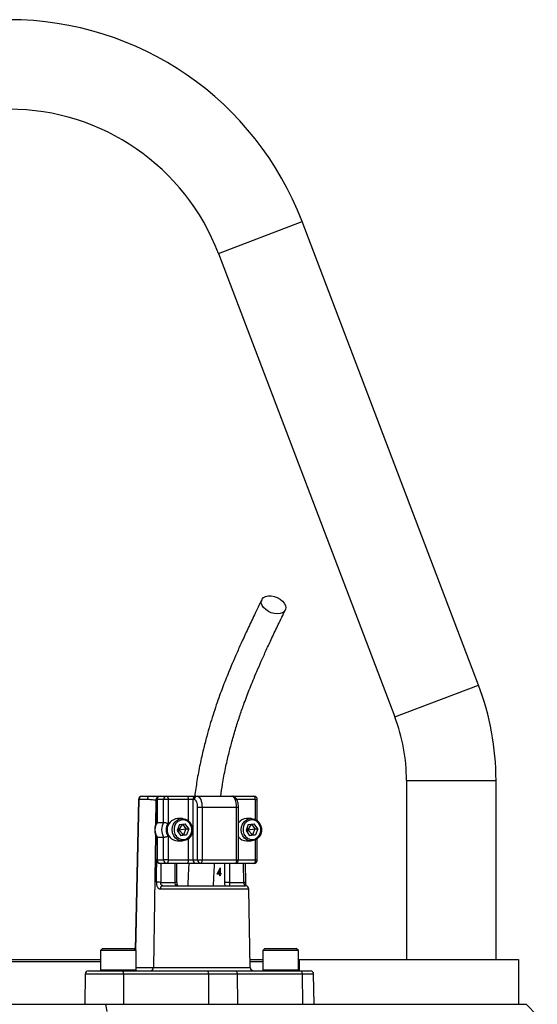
# Model space of a CAD drawing. Header units: millimetres. Extents: x 1367 to 2597, y 319 to 3508.
# Tile 7 of 7: x 1986 to 2218, y 3068 to 3508. Entities that reach past the tile are written whole.
import ezdxf

# ---------------------------------------------------------------- set-up
doc = ezdxf.new("R2010")
doc.units = ezdxf.units.MM

msp = doc.modelspace()

# ---------------------------------------------------------------- linework, layer by layer
at = {"color": 1, "linetype": 'Continuous', "lineweight": 25}
for p, q in [((2075.25, 3403.55), (2112.63, 3417.77)), ((2154.06, 3196.43), (2191.44, 3210.66)), ((2159.29, 3167.98), (2199.29, 3167.98)), ((2039.73, 3159.51), (2038.29, 3092.23)), ((2047.38, 3159.25), (2047.21, 3148.16)), ((2047.7, 3159.25), (2047.38, 3159.25)), ((2047.84, 3159.48), (2047.7, 3159.48)), ((2061.86, 3150), (2061.86, 3159.48)), ((2091.77, 3159.48), (2083.42, 3159.48)), ((2091.77, 3150.57), (2091.77, 3159.48)), ((2091.77, 3159.48), (2092.63, 3159.48)), ((2084.23, 3155.98), (2083.36, 3155.98)), ((2047.14, 3143.96), (2046.2, 3084.46)), ((2061.86, 3132.48), (2061.86, 3141.97)), ((2091.77, 3132.48), (2091.77, 3141.39)), ((2047.84, 3132.48), (2047.7, 3132.48)), ((2049.61, 3130.98), (2049.48, 3122.48)), ((2055.89, 3122.48), (2055.89, 3130.98)), ((2078.16, 3122.48), (2078.16, 3130.98)), ((2080.21, 3130.98), (2080.21, 3122.48)), ((2083.36, 3132.48), (2084.23, 3132.48)), ((2084.23, 3132.48), (2091.77, 3132.48)), ((2086.63, 3122.48), (2086.49, 3130.98)), ((2091.77, 3132.48), (2092.63, 3132.48)), ((2056.76, 3122.48), (2055.89, 3122.48)), ((2088.89, 3119.51), (2049.28, 3119.51)), ((2038.53, 3084.46), (2046.2, 3084.46)), ((2046.2, 3084.46), (2089.5, 3084.46)), ((2032.85, 3081.51), (2015.77, 3081.51)), ((2022.53, 3083.38), (2023.28, 3083.38)), ((2023.28, 3083.38), (2038.53, 3083.38)), ((2095.04, 3083.38), (2095.79, 3083.38)), ((2095.79, 3083.38), (2111.04, 3083.38)), ((2117.8, 3081.51), (2112.72, 3081.51))]:
    msp.add_line(p, q, dxfattribs=at)
at = {"color": 7, "linetype": 'Continuous', "lineweight": 25}
for p, q in [((2191.44, 3210.66), (2112.63, 3417.77)), ((2075.25, 3403.55), (2154.06, 3196.43)), ((2159.29, 3167.98), (2159.29, 3087.98)), ((2199.29, 3087.98), (2199.29, 3167.98)), ((2039.59, 3159.51), (2038.15, 3092.36)), ((2043.43, 3159.51), (2039.73, 3159.51)), ((2041.09, 3160.98), (2044.79, 3160.98)), ((2044.79, 3160.98), (2049.2, 3160.98)), ((2047.7, 3159.48), (2047.7, 3149.25)), ((2047.84, 3159.48), (2047.84, 3149.3)), ((2050.8, 3159.48), (2047.84, 3159.48)), ((2049.2, 3160.98), (2052.16, 3160.98)), ((2050.8, 3149.3), (2050.8, 3159.48)), ((2052.79, 3159.48), (2050.8, 3159.48)), ((2052.16, 3160.98), (2061.22, 3160.98)), ((2052.79, 3159.48), (2052.79, 3148.81)), ((2061.86, 3159.48), (2052.79, 3159.48)), ((2061.22, 3160.98), (2065.21, 3160.98)), ((2063.85, 3159.48), (2061.86, 3159.48)), ((2064.48, 3159.48), (2063.85, 3159.48)), ((2063.85, 3159.48), (2063.85, 3132.48)), ((2065.21, 3160.98), (2065.84, 3160.98)), ((2065.84, 3160.98), (2081.25, 3160.98)), ((2081.24, 3160.98), (2082.07, 3160.98)), ((2082.07, 3160.98), (2091.13, 3160.98)), ((2092.63, 3150.03), (2092.63, 3159.48)), ((2067.96, 3155.98), (2065.96, 3155.98)), ((2065.96, 3132.48), (2065.96, 3155.98)), ((2067.96, 3155.98), (2067.96, 3132.48)), ((2083.36, 3155.98), (2067.96, 3155.98)), ((2083.36, 3132.48), (2083.36, 3155.98)), ((2084.23, 3132.48), (2084.23, 3155.98)), ((2059.15, 3150.98), (2056.98, 3150.98)), ((2089.97, 3150.98), (2087.79, 3150.98)), ((2047.84, 3149.3), (2050.8, 3149.3)), ((2057.82, 3148.27), (2056.81, 3145.61)), ((2057.22, 3146.7), (2057.53, 3145.98)), ((2059.02, 3148.45), (2057.53, 3145.98)), ((2057.53, 3145.98), (2060.73, 3146.36)), ((2057.82, 3148.27), (2060.41, 3148.65)), ((2059.26, 3148.48), (2060.73, 3146.36)), ((2060.73, 3146.36), (2059.73, 3143.69)), ((2062, 3146.36), (2060.41, 3148.65)), ((2060.73, 3146.36), (2062, 3146.36)), ((2062, 3146.36), (2061, 3143.69)), ((2088.63, 3148.27), (2087.63, 3145.61)), ((2088.04, 3146.7), (2088.34, 3145.98)), ((2089.84, 3148.45), (2088.34, 3145.98)), ((2088.34, 3145.98), (2091.55, 3146.36)), ((2088.63, 3148.27), (2091.22, 3148.65)), ((2090.07, 3148.48), (2091.55, 3146.36)), ((2091.55, 3146.36), (2090.55, 3143.69)), ((2092.82, 3146.36), (2091.22, 3148.65)), ((2091.55, 3146.36), (2092.82, 3146.36)), ((2092.82, 3146.36), (2091.81, 3143.69)), ((2047.7, 3142.71), (2047.7, 3132.48)), ((2047.84, 3142.67), (2050.8, 3142.67)), ((2047.84, 3142.67), (2047.84, 3132.48)), ((2050.8, 3132.48), (2050.8, 3142.67)), ((2052.79, 3143.15), (2052.79, 3132.48)), ((2056.81, 3145.61), (2058.41, 3143.32)), ((2056.91, 3145.86), (2057.53, 3145.98)), ((2057.53, 3145.98), (2057.36, 3144.82)), ((2057.53, 3145.98), (2059.73, 3143.69)), ((2059.73, 3143.69), (2058.29, 3143.48)), ((2061, 3143.69), (2058.41, 3143.32)), ((2059.73, 3143.69), (2061, 3143.69)), ((2087.63, 3145.61), (2089.22, 3143.32)), ((2087.73, 3145.86), (2088.34, 3145.98)), ((2088.34, 3145.98), (2088.17, 3144.82)), ((2088.34, 3145.98), (2090.55, 3143.69)), ((2090.55, 3143.69), (2089.1, 3143.48)), ((2091.81, 3143.69), (2089.22, 3143.32)), ((2090.55, 3143.69), (2091.81, 3143.69)), ((2092.63, 3132.48), (2092.63, 3141.94)), ((2056.98, 3140.98), (2059.15, 3140.98)), ((2087.79, 3140.98), (2089.97, 3140.98)), ((2047.84, 3132.48), (2050.8, 3132.48)), ((2052.16, 3130.98), (2049.2, 3130.98)), ((2052.79, 3132.48), (2050.8, 3132.48)), ((2061.22, 3130.98), (2052.16, 3130.98)), ((2052.79, 3132.48), (2061.86, 3132.48)), ((2056.76, 3122.48), (2056.76, 3130.98)), ((2065.21, 3130.98), (2061.22, 3130.98)), ((2061.86, 3132.48), (2063.85, 3132.48)), ((2063.85, 3132.48), (2065.96, 3132.48)), ((2067.32, 3130.98), (2065.21, 3130.98)), ((2065.96, 3132.48), (2067.96, 3132.48)), ((2082.73, 3130.98), (2067.32, 3130.98)), ((2067.96, 3132.48), (2083.36, 3132.48)), ((2076.07, 3128.95), (2076.11, 3128.95)), ((2076.11, 3128.95), (2076.11, 3126.53)), ((2091.13, 3130.98), (2082.73, 3130.98)), ((2087.49, 3122.51), (2087.36, 3130.98)), ((2075.9, 3126.17), (2074.66, 3126.17)), ((2075.15, 3126.53), (2075.9, 3126.53)), ((2075.6, 3126.17), (2075.7, 3126.53)), ((2075.9, 3126.53), (2075.9, 3128.05)), ((2076.11, 3128.05), (2075.9, 3128.05)), ((2076.11, 3126.53), (2075.9, 3126.53)), ((2075.9, 3125.36), (2075.9, 3126.17)), ((2076.11, 3126.17), (2075.9, 3126.17)), ((2076.11, 3125.36), (2075.9, 3125.36)), ((2076.11, 3126.53), (2076.36, 3126.53)), ((2076.11, 3126.17), (2076.11, 3125.36)), ((2076.36, 3126.17), (2076.11, 3126.17)), ((2076.36, 3126.53), (2076.36, 3126.17)), ((2049.48, 3122.48), (2055.89, 3122.48)), ((2050.47, 3120.98), (2087.39, 3120.98)), ((2080.21, 3122.48), (2078.16, 3122.48)), ((2080.21, 3122.48), (2086.63, 3122.48)), ((2089.5, 3084.46), (2088.89, 3119.51)), ((2023.53, 3092.98), (2022.53, 3091.98)), ((2022.53, 3091.98), (2022.53, 3083.38)), ((2023.28, 3091.98), (2022.53, 3091.98)), ((2038.53, 3091.98), (2023.28, 3091.98)), ((2023.53, 3092.98), (2024.19, 3092.98)), ((2024.19, 3092.98), (2037.53, 3092.98)), ((2038.53, 3091.98), (2037.53, 3092.98)), ((2038.53, 3083.38), (2038.53, 3091.98)), ((2096.04, 3092.98), (2095.04, 3091.98)), ((2095.04, 3091.98), (2095.04, 3083.38)), ((2095.79, 3091.98), (2095.04, 3091.98)), ((2111.04, 3091.98), (2095.79, 3091.98)), ((2096.04, 3092.98), (2096.69, 3092.98)), ((2096.69, 3092.98), (2110.04, 3092.98)), ((2111.04, 3091.98), (2110.04, 3092.98)), ((2111.04, 3083.38), (2111.04, 3091.98)), ((1981.79, 3087.98), (2022.53, 3087.98)), ((2022.53, 3086.98), (1981.79, 3086.98)), ((2089.44, 3087.98), (2095.04, 3087.98)), ((2095.04, 3086.98), (2089.45, 3086.98)), ((2111.29, 3087.98), (2209.29, 3087.98)), ((2111.29, 3087.98), (2111.29, 3082.98)), ((2209.29, 3087.98), (2209.29, 3067.98)), ((2015.77, 3081.51), (2015.53, 3067.98)), ((2017.27, 3082.98), (2032.62, 3082.98)), ((2032.62, 3082.98), (2070.6, 3082.98)), ((2032.85, 3081.51), (2032.89, 3067.98)), ((2070.83, 3081.51), (2032.85, 3081.51)), ((2070.6, 3082.98), (2082.69, 3082.98)), ((2070.83, 3081.51), (2070.87, 3067.98)), ((2083.68, 3081.51), (2070.83, 3081.51)), ((2082.69, 3082.98), (2111.73, 3082.98)), ((2083.68, 3081.51), (2083.83, 3067.98)), ((2112.72, 3081.51), (2083.68, 3081.51)), ((2111.73, 3082.98), (2116.3, 3082.98)), ((2112.72, 3081.51), (2112.87, 3067.98)), ((2118.04, 3067.98), (2117.8, 3081.51)), ((2025.55, 3064.72), (2024.92, 3067.98)), ((2217.72, 3063.03), (2212.77, 3067.98))]:
    msp.add_line(p, q, dxfattribs=at)
at = {"color": 7, "linetype": 'Continuous', "lineweight": 25, "flags": 128}
for points in [[(2101.63, 3242.49), (2100.27, 3242.62), (2098.9, 3242.99), (2097.58, 3243.58), (2096.42, 3244.35), (2095.46, 3245.26), (2094.79, 3246.24), (2094.43, 3247.25), (2094.42, 3248.2), (2094.75, 3249.05), (2095.41, 3249.73), (2096.34, 3250.22), (2097.5, 3250.47), (2098.8, 3250.47), (2100.18, 3250.22), (2101.53, 3249.73), (2102.78, 3249.05), (2103.85, 3248.2), (2104.67, 3247.25), (2105.19, 3246.24), (2105.38, 3245.26), (2105.22, 3244.35), (2104.72, 3243.58), (2103.92, 3242.99), (2102.87, 3242.62), (2101.63, 3242.49)], [(2052.16, 3160.98), (2052.28, 3160.95), (2052.4, 3160.87), (2052.51, 3160.73), (2052.61, 3160.54), (2052.69, 3160.32), (2052.75, 3160.06), (2052.78, 3159.77), (2052.79, 3159.48)], [(2061.22, 3160.98), (2061.35, 3160.95), (2061.47, 3160.87), (2061.58, 3160.73), (2061.67, 3160.54), (2061.75, 3160.32), (2061.81, 3160.06), (2061.85, 3159.77), (2061.86, 3159.48)], [(2065.96, 3155.98), (2065.94, 3156.66), (2065.85, 3157.32), (2065.71, 3157.93), (2065.53, 3158.46), (2065.31, 3158.89), (2065.05, 3159.22), (2064.77, 3159.41), (2064.48, 3159.48)], [(2065.84, 3160.98), (2066.26, 3160.89), (2066.65, 3160.6), (2067.02, 3160.14), (2067.34, 3159.52), (2067.6, 3158.76), (2067.8, 3157.9), (2067.92, 3156.96), (2067.96, 3155.98)], [(2083.36, 3155.98), (2083.32, 3156.96), (2083.2, 3157.9), (2083.01, 3158.76), (2082.75, 3159.52), (2082.43, 3160.14), (2082.06, 3160.6), (2081.66, 3160.89), (2081.25, 3160.98)], [(2091.77, 3159.48), (2091.75, 3159.77), (2091.72, 3160.06), (2091.66, 3160.32), (2091.58, 3160.54), (2091.48, 3160.73), (2091.37, 3160.87), (2091.26, 3160.95), (2091.13, 3160.98)], [(2063.34, 3144.07), (2062.72, 3142.89), (2061.83, 3141.95), (2060.74, 3141.3), (2059.54, 3141), (2058.31, 3141.07), (2057.14, 3141.5), (2056.12, 3142.27), (2055.32, 3143.31), (2054.81, 3144.55), (2054.62, 3145.9), (2054.77, 3147.25), (2055.24, 3148.51), (2056.01, 3149.58), (2057, 3150.38), (2058.16, 3150.86), (2059.39, 3150.98), (2060.6, 3150.72), (2061.71, 3150.11), (2062.62, 3149.2), (2063.28, 3148.05), (2063.63, 3146.75), (2063.65, 3145.38), (2063.34, 3144.07)], [(2094.16, 3144.07), (2093.53, 3142.89), (2092.64, 3141.95), (2091.56, 3141.3), (2090.35, 3141), (2089.12, 3141.07), (2087.95, 3141.5), (2086.93, 3142.27), (2086.14, 3143.31), (2085.63, 3144.55), (2085.44, 3145.9), (2085.59, 3147.25), (2086.06, 3148.51), (2086.82, 3149.58), (2087.82, 3150.38), (2088.97, 3150.86), (2090.2, 3150.98), (2091.42, 3150.72), (2092.52, 3150.11), (2093.44, 3149.2), (2094.09, 3148.05), (2094.45, 3146.75), (2094.47, 3145.38), (2094.16, 3144.07)], [(2063.09, 3144.3), (2063.37, 3145.51), (2063.33, 3146.76), (2062.97, 3147.95), (2062.33, 3148.98), (2061.44, 3149.77), (2060.4, 3150.25), (2059.27, 3150.38), (2058.15, 3150.16), (2057.14, 3149.6), (2056.3, 3148.74), (2055.72, 3147.67), (2055.44, 3146.45), (2055.48, 3145.2), (2055.84, 3144.01), (2056.49, 3142.99), (2057.37, 3142.2), (2058.42, 3141.72), (2059.55, 3141.58), (2060.67, 3141.81), (2061.68, 3142.37), (2062.51, 3143.22), (2063.09, 3144.3)], [(2093.91, 3144.3), (2094.19, 3145.51), (2094.15, 3146.76), (2093.79, 3147.95), (2093.14, 3148.98), (2092.26, 3149.77), (2091.21, 3150.25), (2090.08, 3150.38), (2088.96, 3150.16), (2087.95, 3149.6), (2087.12, 3148.74), (2086.54, 3147.67), (2086.26, 3146.45), (2086.3, 3145.2), (2086.66, 3144.01), (2087.3, 3142.99), (2088.19, 3142.2), (2089.23, 3141.72), (2090.36, 3141.58), (2091.48, 3141.81), (2092.5, 3142.37), (2093.33, 3143.22), (2093.91, 3144.3)], [(2052.79, 3132.48), (2052.78, 3132.19), (2052.75, 3131.91), (2052.69, 3131.65), (2052.61, 3131.42), (2052.51, 3131.23), (2052.4, 3131.1), (2052.28, 3131.01), (2052.16, 3130.98)], [(2061.86, 3132.48), (2061.85, 3132.19), (2061.81, 3131.91), (2061.75, 3131.65), (2061.67, 3131.42), (2061.58, 3131.23), (2061.47, 3131.1), (2061.35, 3131.01), (2061.22, 3130.98)], [(2067.96, 3132.48), (2067.94, 3132.19), (2067.91, 3131.91), (2067.85, 3131.65), (2067.77, 3131.42), (2067.68, 3131.23), (2067.57, 3131.1), (2067.45, 3131.01), (2067.32, 3130.98)], [(2083.36, 3132.48), (2083.35, 3132.19), (2083.32, 3131.91), (2083.26, 3131.65), (2083.18, 3131.42), (2083.08, 3131.23), (2082.97, 3131.1), (2082.85, 3131.01), (2082.73, 3130.98)], [(2091.77, 3132.48), (2091.75, 3132.19), (2091.72, 3131.91), (2091.66, 3131.65), (2091.58, 3131.42), (2091.48, 3131.23), (2091.37, 3131.1), (2091.26, 3131.01), (2091.13, 3130.98)], [(2082.69, 3082.98), (2082.88, 3082.95), (2083.06, 3082.87), (2083.23, 3082.73), (2083.38, 3082.55), (2083.5, 3082.33), (2083.6, 3082.07), (2083.65, 3081.8), (2083.68, 3081.51)], [(2111.73, 3082.98), (2111.92, 3082.95), (2112.11, 3082.87), (2112.27, 3082.73), (2112.42, 3082.55), (2112.55, 3082.33), (2112.64, 3082.07), (2112.69, 3081.8), (2112.72, 3081.51)]]:
    msp.add_lwpolyline(points, dxfattribs=at)
at = {"color": 1, "linetype": 'Continuous', "lineweight": 25, "flags": 128}
msp.add_lwpolyline([(2047.54, 3122.51), (2047.58, 3125.51), (2047.7, 3132.89)], dxfattribs=at)
at = {"color": 7, "linetype": 'Continuous', "lineweight": 25}
for centre, radius, start, end in [((1981.79, 3367.98), 140, 20.8321, 159.1679), ((1981.79, 3367.98), 100, 20.8321, 159.1679), ((2079.29, 3167.98), 120, 0, 20.8321), ((2079.29, 3167.98), 80, 0, 20.8321), ((2041.09, 3159.48), 1.5, 90, 178.7751), ((2041.16, 3159.55), 1.43, 92.8887, 181.7427), ((2044.86, 3159.55), 1.43, 92.8887, 181.7427), ((2049.2, 3159.48), 1.5, 90, 180), ((2049.28, 3159.55), 1.43, 92.9521, 182.6753), ((2052.23, 3159.55), 1.43, 92.9521, 182.6753), ((2065.28, 3159.55), 1.43, 92.9521, 182.6753), ((2065.92, 3159.55), 1.43, 92.9521, 182.6753), ((2091.13, 3159.48), 1.5, 0, 90), ((2057.37, 3145.98), 5.02, 94.4413, 265.5587), ((2087.86, 3146.57), 4.41, 90.9224, 145.464), ((2053.44, 3145.98), 6.51, 149.3576, 210.6424), ((2056.4, 3145.98), 6.51, 149.3576, 210.6424), ((2056.74, 3145.98), 4.85, 144.3501, 215.6499), ((2087.86, 3145.38), 4.4, 214.4651, 269.1486), ((2049.2, 3132.48), 1.5, 180, 270), ((2049.28, 3132.42), 1.43, 177.3247, 267.0479), ((2052.23, 3132.42), 1.43, 177.3247, 267.0479), ((2065.28, 3132.42), 1.43, 177.3247, 267.0479), ((2067.4, 3132.42), 1.43, 177.3247, 267.0479), ((2082.73, 3132.48), 1.5, 270, 0), ((2091.13, 3132.48), 1.5, 270, 0), ((2046.55, 2977.19), 145.32, 88.8451, 89.6113), ((2050.64, 3119.63), 1.37, 97.2473, 185.0114), ((2087.39, 3119.48), 1.5, 1, 90), ((2044.77, 3084.41), 1.43, 272.8887, 1.7427), ((2091, 3084.48), 1.5, 181, 270), ((2017.27, 3081.48), 1.5, 90, 179), ((2022.93, 3083.38), 0.4, 180, 270), ((2030.34, 3081.86), 2.53, 351.9567, 26.2077), ((2038.13, 3083.38), 0.4, 270, 0), ((2068.32, 3081.86), 2.53, 351.9567, 26.2077), ((2095.44, 3083.38), 0.4, 180, 270), ((2110.64, 3083.38), 0.4, 270, 0), ((2116.3, 3081.48), 1.5, 1, 90)]:
    msp.add_arc(centre, radius, start, end, dxfattribs=at)
at = {"color": 1, "linetype": 'Continuous', "lineweight": 25}
for centre, radius, start, end in [((2039.75, 3161.76), 2.25, 265.8098, 269.3878), ((2048.88, 3159.26), 1.5, 117.3848, 180.6247), ((2081.95, 3160.42), 0.58, 14.8515, 77.9327), ((2086.61, 3138.88), 16.39, 270.052, 273.0796)]:
    msp.add_arc(centre, radius, start, end, dxfattribs=at)
at = {"color": 7, "linetype": 'Continuous', "lineweight": 25}
for centre, major_axis, ratio, start_param, end_param in [((2066.79, 3133.27), (7.5, 16.98), 0.551639, 4.532611, 4.701369), ((2066.79, 3132.74), (7.5, 16.99), 0.551424, 4.587895, 4.679441)]:
    msp.add_ellipse(centre, major_axis=major_axis, ratio=ratio, start_param=start_param, end_param=end_param, dxfattribs=at)
for points, knots in [([(2094.61, 3248.8), (2093.52, 3246.53), (2091.44, 3242.21), (2088.48, 3235.97), (2085.85, 3230.27), (2083.54, 3225.11), (2081.55, 3220.52), (2079.88, 3216.5), (2078.43, 3212.9), (2077.09, 3209.45), (2075.72, 3205.75), (2074.31, 3201.72), (2072.85, 3197.31), (2071.41, 3192.64), (2069.96, 3187.52), (2068.48, 3181.75), (2067, 3175.14), (2065.67, 3168.16), (2064.99, 3163.28), (2064.67, 3160.99)], [0, 0, 0, 0, 0.090226, 0.172297, 0.24625, 0.312101, 0.369843, 0.418614, 0.459916, 0.500053, 0.541062, 0.588734, 0.637577, 0.687635, 0.740223, 0.799189, 0.864687, 0.936625, 1, 1, 1, 1]), ([(2076.28, 3160.98), (2076.54, 3162.79), (2077.15, 3167.09), (2078.37, 3173.37), (2079.8, 3179.66), (2081.35, 3185.66), (2083.05, 3191.48), (2084.91, 3197.25), (2086.61, 3202.06), (2088.1, 3206.06), (2089.42, 3209.44), (2090.86, 3212.99), (2092.52, 3216.96), (2094.48, 3221.45), (2096.72, 3226.43), (2099.26, 3231.9), (2102.1, 3237.88), (2104.1, 3242.02), (2105.15, 3244.19)], [0, 0, 0, 0, 0.052448, 0.124416, 0.189845, 0.248725, 0.318227, 0.384509, 0.448778, 0.490857, 0.532045, 0.575336, 0.626665, 0.686207, 0.7527, 0.827163, 0.909604, 1, 1, 1, 1]), ([(2047.38, 3159.25), (2047.05, 3159.25), (2046.72, 3159.26), (2046.06, 3159.3), (2045.73, 3159.33), (2044.75, 3159.43), (2044.09, 3159.51), (2043.43, 3159.51)], [0, 0, 0, 0, 0.25, 0.25, 0.5, 0.5, 1, 1, 1, 1]), ([(2044.79, 3160.98), (2045.27, 3160.96), (2045.84, 3160.93), (2046.35, 3160.89), (2046.42, 3160.88)], [0, 0, 0, 0, 0.865545, 1, 1, 1, 1]), ([(2048.44, 3160.75), (2048.08, 3160.77), (2047.45, 3160.82), (2046.68, 3160.91), (2046.36, 3160.94)], [0, 0, 0, 0, 0.579011, 1, 1, 1, 1]), ([(2084.23, 3155.98), (2084.23, 3156.2), (2084.21, 3156.82), (2084.07, 3157.84), (2083.75, 3158.97), (2083.28, 3159.86), (2082.67, 3160.52), (2081.98, 3160.91), (2081.48, 3160.96), (2081.25, 3160.98)], [0, 0, 0, 0, 0.088651, 0.257335, 0.430857, 0.616232, 0.757672, 0.88692, 1, 1, 1, 1]), ([(2047.72, 3149.26), (2047.67, 3149.2), (2047.38, 3148.76), (2047.02, 3147.82), (2046.76, 3146.46), (2046.81, 3145.07), (2047.12, 3143.78), (2047.53, 3143.04), (2047.72, 3142.7)], [0, 0, 0, 0, 0.035333, 0.2329, 0.431487, 0.631089, 0.83139, 1, 1, 1, 1]), ([(2047.84, 3149.3), (2047.78, 3149.3), (2047.7, 3149.3), (2047.71, 3149.27), (2047.71, 3149.26)], [0, 0, 0, 0, 0.874771, 1, 1, 1, 1]), ([(2050.8, 3149.3), (2050.84, 3149.3), (2050.9, 3149.3), (2051.01, 3149.28), (2051.08, 3149.27), (2051.31, 3149.24), (2051.48, 3149.2), (2051.85, 3149.11), (2052.05, 3149.06), (2052.43, 3148.94), (2052.62, 3148.88), (2052.79, 3148.81)], [0, 0, 0, 0, 0.125, 0.125, 0.25, 0.25, 0.5, 0.5, 0.75, 0.75, 1, 1, 1, 1]), ([(2047.84, 3142.67), (2047.78, 3142.67), (2047.7, 3142.67), (2047.71, 3142.7), (2047.71, 3142.7)], [0, 0, 0, 0, 0.8736021, 1, 1, 1, 1]), ([(2050.8, 3142.67), (2050.84, 3142.67), (2050.9, 3142.67), (2051.01, 3142.68), (2051.08, 3142.69), (2051.31, 3142.73), (2051.48, 3142.76), (2051.85, 3142.85), (2052.05, 3142.9), (2052.43, 3143.02), (2052.62, 3143.09), (2052.79, 3143.15)], [0, 0, 0, 0, 0.125, 0.125, 0.25, 0.25, 0.5, 0.5, 0.75, 0.75, 1, 1, 1, 1]), ([(2062.06, 3131.07), (2061.93, 3128.67), (2061.74, 3125.31), (2061.62, 3121.94), (2061.58, 3120.98)], [0, 0, 0, 0, 0.71512, 1, 1, 1, 1]), ([(2073.09, 3120.98), (2073.12, 3121.9), (2073.24, 3125.25), (2073.43, 3128.57), (2073.56, 3130.98)], [0, 0, 0, 0, 0.275869, 1, 1, 1, 1]), ([(2047.54, 3122.51), (2047.53, 3122.3), (2047.54, 3122.1), (2047.58, 3121.69), (2047.61, 3121.5), (2047.69, 3121.13), (2047.74, 3120.95), (2047.86, 3120.63), (2047.93, 3120.48), (2048.09, 3120.2), (2048.18, 3120.08), (2048.36, 3119.88), (2048.47, 3119.79), (2048.68, 3119.65), (2048.8, 3119.6), (2049.03, 3119.53), (2049.15, 3119.51), (2049.28, 3119.51)], [0, 0, 0, 0, 0.125, 0.125, 0.25, 0.25, 0.375, 0.375, 0.5, 0.5, 0.625, 0.625, 0.75, 0.75, 0.875, 0.875, 1, 1, 1, 1]), ([(2050.47, 3120.98), (2050.31, 3120.98), (2050.17, 3121.02), (2049.98, 3121.12), (2049.92, 3121.17), (2049.81, 3121.27), (2049.76, 3121.33), (2049.63, 3121.54), (2049.57, 3121.71), (2049.49, 3122.08), (2049.47, 3122.28), (2049.48, 3122.48)], [0, 0, 0, 0, 0.25, 0.25, 0.375, 0.375, 0.5, 0.5, 0.75, 0.75, 1, 1, 1, 1]), ([(2057.15, 3120.98), (2056.97, 3120.98), (2056.8, 3121.01), (2056.56, 3121.11), (2056.49, 3121.15), (2056.35, 3121.25), (2056.28, 3121.31), (2056.17, 3121.45), (2056.12, 3121.52), (2056.04, 3121.69), (2056, 3121.78), (2055.92, 3122.06), (2055.89, 3122.27), (2055.89, 3122.48)], [0, 0, 0, 0, 0.25, 0.25, 0.375, 0.375, 0.5, 0.5, 0.625, 0.625, 0.75, 0.75, 1, 1, 1, 1]), ([(2057.15, 3120.98), (2057.15, 3120.98), (2057.15, 3120.98), (2057.15, 3120.97), (2057.01, 3121.15), (2056.88, 3121.47), (2056.78, 3121.94), (2056.77, 3122.3), (2056.76, 3122.48)], [0, 0, 0, 0, 0.207092, 0.403172, 0.541874, 0.68089, 0.832751, 1, 1, 1, 1]), ([(2080.21, 3122.48), (2080.21, 3122.38), (2080.22, 3122.27), (2080.22, 3122.07), (2080.23, 3121.97), (2080.25, 3121.78), (2080.26, 3121.69), (2080.27, 3121.52), (2080.28, 3121.45), (2080.3, 3121.24), (2080.3, 3121.14), (2080.28, 3121.01), (2080.26, 3120.98), (2080.22, 3120.98)], [0, 0, 0, 0, 0.125, 0.125, 0.25, 0.25, 0.375, 0.375, 0.5, 0.5, 0.75, 0.75, 1, 1, 1, 1]), ([(2086.63, 3122.48), (2086.63, 3122.38), (2086.64, 3122.28), (2086.65, 3122.09), (2086.67, 3121.99), (2086.69, 3121.8), (2086.71, 3121.72), (2086.74, 3121.55), (2086.76, 3121.47), (2086.81, 3121.27), (2086.84, 3121.16), (2086.89, 3121.02), (2086.9, 3120.98), (2086.91, 3120.98)], [0, 0, 0, 0, 0.125, 0.125, 0.25, 0.25, 0.375, 0.375, 0.5, 0.5, 0.75, 0.75, 1, 1, 1, 1]), ([(2087.72, 3120.93), (2087.69, 3121.03), (2087.62, 3121.28), (2087.52, 3121.84), (2087.51, 3122.29), (2087.5, 3122.51)], [0, 0, 0, 0, 0.254136, 0.644592, 1, 1, 1, 1]), ([(1748.79, 3067.98), (1748.81, 3067.98), (1748.84, 3067.98), (1748.89, 3067.98), (1748.95, 3067.98), (1749.02, 3067.98), (1749.1, 3067.98), (1749.19, 3067.98), (1749.29, 3067.98), (1749.4, 3067.98), (1749.51, 3067.98), (1749.64, 3067.98), (1749.77, 3067.98), (1749.92, 3067.98), (1750.07, 3067.98), (1750.23, 3067.98), (1750.4, 3067.98), (1750.58, 3067.98), (1750.77, 3067.98), (1750.97, 3067.98), (1751.18, 3067.98), (1751.39, 3067.98), (1751.62, 3067.98), (1751.86, 3067.98), (1752.1, 3067.98), (1752.35, 3067.98), (1752.62, 3067.98), (1752.89, 3067.98), (1753.17, 3067.98), (1753.46, 3067.98), (1753.76, 3067.98), (1754.07, 3067.98), (1754.38, 3067.98), (1754.71, 3067.98), (1755.04, 3067.98), (1755.39, 3067.98), (1756.14, 3067.98), (1757.36, 3067.98), (1759.18, 3067.98), (1761.16, 3067.98), (1764.03, 3067.98), (1768.04, 3067.98), (1775.28, 3067.98), (1785.86, 3067.98), (1800.84, 3067.98), (1817.9, 3067.98), (1833.69, 3067.98), (1847.13, 3067.98), (1857.59, 3067.98), (1868.42, 3067.98), (1879.53, 3067.98), (1890.9, 3067.98), (1902.49, 3067.98), (1914.31, 3067.98), (1926.32, 3067.98), (1938.48, 3067.98), (1950.75, 3067.98), (1963.1, 3067.98), (1973.42, 3067.98), (1981.69, 3067.98), (1987.88, 3067.98), (1994.05, 3067.98), (1999.09, 3067.98), (2002.98, 3067.98), (2005.75, 3067.98), (2008.5, 3067.98), (2011.26, 3067.98), (2014, 3067.98), (2016.74, 3067.98), (2019.48, 3067.98), (2022.2, 3067.98), (2024.02, 3067.98), (2024.92, 3067.98)], [0, 0, 0, 0, 0.003572, 0.007142, 0.010709, 0.014275, 0.017839, 0.021401, 0.024962, 0.028521, 0.032079, 0.035636, 0.039193, 0.042748, 0.046303, 0.049858, 0.053412, 0.056966, 0.06052, 0.064075, 0.067629, 0.071185, 0.07474, 0.078297, 0.081855, 0.085413, 0.088973, 0.092534, 0.096097, 0.099662, 0.103228, 0.106796, 0.110367, 0.113939, 0.117515, 0.121092, 0.124673, 0.140283, 0.155884, 0.171487, 0.187107, 0.218476, 0.249841, 0.312138, 0.374594, 0.436978, 0.49955, 0.530806, 0.562088, 0.593462, 0.624833, 0.655948, 0.687107, 0.718341, 0.749584, 0.780883, 0.812104, 0.843332, 0.874654, 0.890267, 0.90586, 0.921444, 0.937029, 0.944046, 0.951055, 0.958058, 0.965056, 0.97205, 0.97904, 0.986028, 0.993014, 1, 1, 1, 1]), ([(2024.92, 3067.98), (2034.17, 3067.98), (2043.32, 3067.98), (2056.79, 3067.98), (2061.24, 3067.98), (2069.99, 3067.98), (2074.3, 3067.98), (2095.56, 3067.98), (2111.6, 3067.98), (2126.6, 3067.98)], [0, 0, 0, 0, 0.250001, 0.250001, 0.375001, 0.375001, 0.500001, 0.500001, 1.000001, 1.000001, 1.000001, 1.000001]), ([(2126.6, 3067.98), (2127.01, 3067.98), (2127.81, 3067.98), (2129.02, 3067.98), (2130.21, 3067.98), (2131.4, 3067.98), (2132.58, 3067.98), (2133.76, 3067.98), (2134.93, 3067.98), (2136.09, 3067.98), (2137.24, 3067.98), (2138.39, 3067.98), (2139.53, 3067.98), (2140.66, 3067.98), (2141.79, 3067.98), (2142.91, 3067.98), (2144.02, 3067.98), (2146.23, 3067.98), (2149.48, 3067.98), (2153.7, 3067.98), (2157.79, 3067.98), (2163.1, 3067.98), (2169.42, 3067.98), (2176.48, 3067.98), (2182.96, 3067.98), (2188.85, 3067.98), (2194.13, 3067.98), (2198.79, 3067.98), (2202.82, 3067.98), (2205.64, 3067.98), (2207.55, 3067.98), (2208.81, 3067.98), (2209.91, 3067.98), (2210.66, 3067.98), (2211.16, 3067.98), (2211.48, 3067.98), (2211.77, 3067.98), (2212.03, 3067.98), (2212.24, 3067.98), (2212.43, 3067.98), (2212.58, 3067.98), (2212.7, 3067.98), (2212.74, 3067.98), (2212.77, 3067.98)], [0, 0, 0, 0, 0.007838, 0.015672, 0.023502, 0.031329, 0.039153, 0.046974, 0.054793, 0.06261, 0.070425, 0.078239, 0.086052, 0.093864, 0.101677, 0.109489, 0.117302, 0.125116, 0.156296, 0.187422, 0.218516, 0.249602, 0.312314, 0.374899, 0.437373, 0.499769, 0.562037, 0.624234, 0.686994, 0.749664, 0.780942, 0.812191, 0.843434, 0.874698, 0.888628, 0.90255, 0.916468, 0.930383, 0.944298, 0.958215, 0.972136, 0.986063, 1, 1, 1, 1])]:
    msp.add_open_spline(points, degree=3, knots=knots, dxfattribs=at)
at = {"color": 1, "linetype": 'Continuous', "lineweight": 25}
msp.add_open_spline([(2078.28, 3120.98), (2078.25, 3121.15), (2078.18, 3121.61), (2078.16, 3122.14), (2078.16, 3122.48)], degree=3, knots=[0, 0, 0, 0, 0.365246, 1, 1, 1, 1], dxfattribs=at)

doc.saveas('drawing.dxf')
